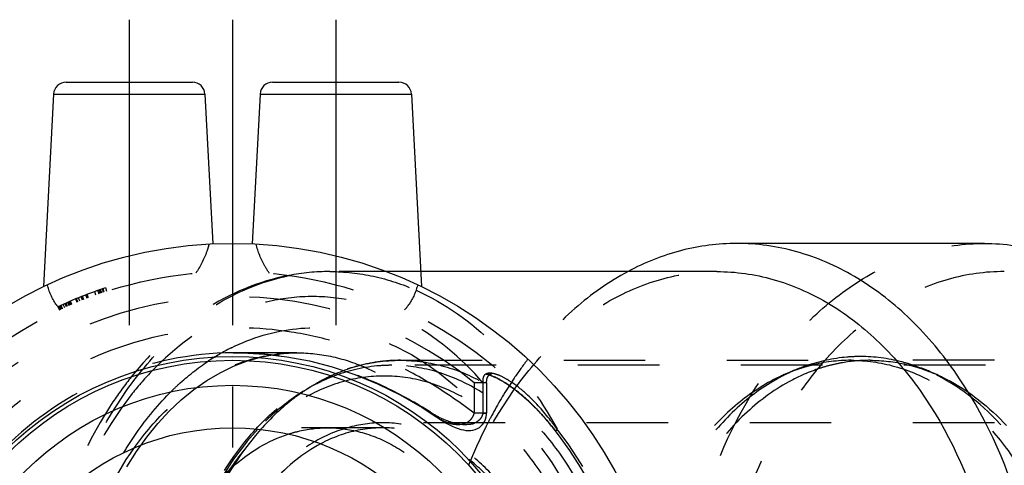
# Model space of a CAD drawing. Header units: millimetres. Extents: x 392 to 608, y 454 to 546.
# Tile 3 of 4: x 433 to 511, y 511 to 546. Entities that reach past the tile are written whole.
import ezdxf

# ---------------------------------------------------------------- set-up
doc = ezdxf.new("R2010")
doc.units = ezdxf.units.MM
doc.header["$LTSCALE"] = 65.185185
doc.linetypes.add('CENTER', pattern=[0.6, 0.375, -0.075, 0.075, -0.075])
doc.linetypes.add('HIDDEN', pattern=[0.2, 0.1, -0.1])
for name, color, linetype in [('FASEN', 7, 'CONTINUOUS'), ('KOERPER', 7, 'CONTINUOUS'), ('KONST.EL_MIT_GEO', 7, 'CONTINUOUS')]:
    doc.layers.add(name, color=color, linetype=linetype)

msp = doc.modelspace()

# ---------------------------------------------------------------- linework, layer by layer
at = {"layer": 'FASEN', "color": 8, "linetype": 'HIDDEN'}
for points, knots in [([(462.51, 518.55), (462.113, 518.55), (460.514, 518.475), (458.932, 518.088), (457.811, 517.651)], [0, 0, 0, 0, 0.247805, 1, 1, 1, 1]), ([(480.187, 493.55), (480.187, 496.77), (479.349, 503.013), (476.165, 510.053), (472.495, 514.375), (469.417, 516.739), (466.046, 518.213), (463.67, 518.55), (462.51, 518.55)], [0, 0, 0, 0, 0.287047, 0.553568, 0.675502, 0.789331, 0.896544, 1, 1, 1, 1]), ([(457.811, 517.651), (456.7, 517.218), (454.518, 516.022), (452.665, 514.371), (451.801, 513.441)], [0, 0, 0, 0, 0.484301, 1, 1, 1, 1]), ([(451.801, 513.441), (449.492, 510.955), (445.942, 504.49), (444.832, 497.3), (444.832, 493.55)], [0, 0, 0, 0, 0.47501, 1, 1, 1, 1])]:
    msp.add_open_spline(points, degree=3, knots=knots, dxfattribs=at)
at = {"layer": 'KOERPER', "color": 2, "linetype": 'CENTER'}
for p, q in [((441.532, 546.2), (441.532, 518.556)), ((458.032, 546.2), (458.032, 518.556))]:
    msp.add_line(p, q, dxfattribs=at)
at = {"layer": 'KOERPER', "color": 8, "linetype": 'HIDDEN'}
for p, q in [((536.049, 518.55), (462.51, 518.55)), ((536.756, 513.95), (461.803, 513.95))]:
    msp.add_line(p, q, dxfattribs=at)
at = {"layer": 'KONST.EL_MIT_GEO', "color": 2, "linetype": 'CENTER'}
msp.add_line((449.782, 546.2), (449.782, 453.8), dxfattribs=at)
at = {"layer": 'KONST.EL_MIT_GEO', "color": 7, "linetype": 'CONTINUOUS'}
for p, q in [((436.481, 541.2), (446.583, 541.2)), ((452.981, 541.2), (463.083, 541.2)), ((435.482, 540.252), (434.675, 524.844)), ((435.482, 540.252), (447.581, 540.252)), ((447.581, 540.252), (448.21, 528.264)), ((451.982, 540.252), (451.354, 528.264)), ((451.982, 540.252), (464.081, 540.252)), ((464.081, 540.252), (464.889, 524.844)), ((509.886, 528.3), (490.087, 528.3)), ((488.496, 526.05), (464.826, 526.05))]:
    msp.add_line(p, q, dxfattribs=at)
at = {"layer": 'KONST.EL_MIT_GEO', "color": 8, "linetype": 'HIDDEN'}
for p, q in [((464.826, 526.05), (457.56, 526.05)), ((438.252, 523.936), (438.145, 524.216)), ((438.265, 523.941), (438.158, 524.221)), ((438.866, 524.162), (438.766, 524.445)), ((439.12, 524.251), (439.022, 524.535)), ((439.229, 524.289), (439.131, 524.573)), ((439.301, 524.314), (439.205, 524.598)), ((439.331, 524.324), (439.234, 524.608)), ((439.477, 524.373), (439.382, 524.658)), ((439.533, 524.392), (439.438, 524.676)), ((439.739, 524.459), (439.646, 524.745)), ((436.369, 523.153), (436.245, 523.426)), ((436.51, 523.217), (436.387, 523.49)), ((436.584, 523.25), (436.462, 523.524)), ((436.601, 523.257), (436.48, 523.532)), ((436.729, 523.314), (436.608, 523.588)), ((436.792, 523.341), (436.672, 523.616)), ((436.803, 523.346), (436.683, 523.621)), ((436.863, 523.372), (436.744, 523.647)), ((436.912, 523.393), (436.793, 523.669)), ((436.945, 523.407), (436.826, 523.683)), ((437.36, 523.582), (437.245, 523.86)), ((437.396, 523.598), (437.282, 523.875)), ((437.423, 523.608), (437.309, 523.886)), ((437.574, 523.67), (437.461, 523.948)), ((437.789, 523.756), (437.678, 524.035)), ((437.863, 523.786), (437.753, 524.065)), ((437.896, 523.799), (437.787, 524.078)), ((438.164, 523.902), (438.056, 524.183)), ((435.819, 523.23), (435.947, 522.958)), ((436.047, 523.005), (435.92, 523.277)), ((436.145, 523.051), (436.019, 523.323)), ((436.032, 523.329), (436.158, 523.057)), ((436.198, 523.075), (436.073, 523.348)), ((450.063, 519.55), (449.826, 519.549)), ((454.915, 519.55), (450.059, 519.55)), ((454.929, 519.55), (454.93, 519.55)), ((463.217, 518.95), (499.224, 518.95)), ((536.756, 518.95), (500.748, 518.95)), ((469.095, 517.156), (469.095, 514.721)), ((470.095, 517.156), (469.095, 517.156)), ((469.803, 517.156), (469.803, 514.721)), ((470.047, 517.853), (470.047, 517.853)), ((470.095, 517.156), (470.095, 514.722)), ((470.169, 517.839), (470.144, 517.841)), ((470.195, 517.837), (470.169, 517.839)), ((470.221, 517.834), (470.195, 517.837)), ((470.247, 517.832), (470.221, 517.834)), ((470.272, 517.831), (470.247, 517.832)), ((470.296, 517.829), (470.272, 517.831)), ((470.319, 517.828), (470.296, 517.829)), ((470.341, 517.826), (470.33, 517.827)), ((470.362, 517.825), (470.352, 517.826)), ((470.381, 517.824), (470.372, 517.825)), ((470.399, 517.824), (470.39, 517.824)), ((470.415, 517.823), (470.407, 517.823)), ((470.43, 517.823), (470.423, 517.823)), ((470.792, 517.583), (470.836, 517.561)), ((470.836, 517.561), (470.88, 517.54)), ((470.88, 517.54), (470.925, 517.517)), ((470.925, 517.517), (470.969, 517.494)), ((470.969, 517.494), (471.014, 517.471)), ((471.014, 517.471), (471.059, 517.447)), ((471.059, 517.447), (471.105, 517.422)), ((471.105, 517.422), (471.151, 517.397)), ((471.22, 517.358), (471.266, 517.332)), ((471.266, 517.332), (471.313, 517.304)), ((471.313, 517.304), (471.36, 517.277)), ((471.36, 517.277), (471.407, 517.248)), ((471.407, 517.248), (471.454, 517.219)), ((471.454, 517.219), (471.502, 517.19)), ((471.502, 517.19), (471.549, 517.16)), ((471.549, 517.16), (471.597, 517.129)), ((471.597, 517.129), (471.645, 517.098)), ((471.645, 517.098), (471.694, 517.067)), ((471.694, 517.067), (471.742, 517.034)), ((471.742, 517.034), (471.791, 517.002)), ((471.791, 517.002), (471.84, 516.968)), ((471.84, 516.968), (471.889, 516.934)), ((471.889, 516.934), (471.939, 516.9)), ((471.939, 516.9), (471.988, 516.865)), ((471.988, 516.865), (472.038, 516.83)), ((472.038, 516.83), (472.088, 516.794)), ((472.088, 516.794), (472.138, 516.757)), ((472.138, 516.757), (472.189, 516.72)), ((472.189, 516.72), (472.239, 516.682)), ((472.239, 516.682), (472.29, 516.644)), ((472.29, 516.644), (472.341, 516.605)), ((472.341, 516.605), (472.393, 516.566)), ((472.393, 516.566), (472.444, 516.526)), ((472.444, 516.526), (472.496, 516.485)), ((472.496, 516.485), (472.548, 516.444)), ((472.548, 516.444), (472.6, 516.402)), ((472.6, 516.402), (472.652, 516.36)), ((472.652, 516.36), (472.705, 516.317)), ((472.705, 516.317), (472.758, 516.274)), ((472.758, 516.274), (472.811, 516.23)), ((472.811, 516.23), (472.864, 516.185)), ((472.864, 516.185), (472.944, 516.117)), ((472.944, 516.117), (472.998, 516.071)), ((472.998, 516.071), (473.052, 516.025)), ((473.052, 516.025), (473.106, 515.978)), ((473.106, 515.978), (473.16, 515.93)), ((473.16, 515.93), (473.214, 515.882)), ((473.214, 515.882), (473.269, 515.833)), ((473.269, 515.833), (473.324, 515.783)), ((473.324, 515.783), (473.378, 515.733)), ((473.378, 515.733), (473.433, 515.683)), ((473.433, 515.683), (473.489, 515.631)), ((473.489, 515.631), (473.544, 515.579)), ((473.544, 515.579), (473.599, 515.527)), ((473.599, 515.527), (473.655, 515.474)), ((473.655, 515.474), (473.71, 515.42)), ((473.71, 515.42), (473.766, 515.366)), ((473.766, 515.366), (473.822, 515.311)), ((473.822, 515.311), (473.877, 515.256)), ((473.877, 515.256), (473.933, 515.2)), ((473.933, 515.2), (473.99, 515.144)), ((473.99, 515.144), (474.074, 515.058)), ((474.074, 515.058), (474.159, 514.97)), ((474.159, 514.97), (474.244, 514.881)), ((474.244, 514.881), (474.329, 514.79)), ((474.329, 514.79), (474.415, 514.698)), ((466.125, 514.392), (466.12, 514.394)), ((470.095, 514.722), (469.095, 514.721)), ((469.803, 514.721), (470.095, 514.722)), ((474.415, 514.698), (474.501, 514.605)), ((474.501, 514.605), (474.586, 514.511)), ((474.586, 514.511), (474.672, 514.416)), ((474.672, 514.416), (474.728, 514.352)), ((474.728, 514.352), (474.785, 514.287)), ((474.785, 514.287), (474.842, 514.222)), ((474.842, 514.222), (474.899, 514.156)), ((474.899, 514.156), (474.955, 514.09)), ((474.955, 514.09), (475.012, 514.023)), ((475.012, 514.023), (475.069, 513.956)), ((461.803, 513.55), (449.782, 513.55)), ((475.069, 513.956), (475.126, 513.887)), ((475.126, 513.887), (475.183, 513.818)), ((475.183, 513.818), (475.239, 513.749)), ((475.239, 513.749), (475.296, 513.678)), ((475.296, 513.678), (475.353, 513.607)), ((475.353, 513.607), (475.41, 513.535)), ((475.41, 513.535), (475.467, 513.463))]:
    msp.add_line(p, q, dxfattribs=at)
for points in [[(441.326, 510.418), (442.1, 511.651), (442.927, 512.81), (443.802, 513.89), (444.723, 514.887), (445.686, 515.795), (446.685, 516.612), (447.718, 517.335), (448.782, 517.96), (449.871, 518.485), (450.985, 518.909), (452.12, 519.227), (453.271, 519.438), (454.439, 519.54), (454.929, 519.55)], [(449.826, 519.549), (450.548, 519.545), (452.327, 519.453), (454.127, 519.238), (455.936, 518.897), (457.754, 518.424), (459.573, 517.815), (461.381, 517.068), (463.171, 516.184), (464.937, 515.163), (466.12, 514.394)], [(470.144, 517.841), (470.12, 517.844), (470.108, 517.845), (470.095, 517.847), (470.084, 517.848), (470.072, 517.85), (470.061, 517.851), (470.053, 517.852), (470.049, 517.853)], [(470.05, 517.853), (470.06, 517.851), (470.074, 517.848), (470.09, 517.844), (470.107, 517.84), (470.126, 517.836), (470.145, 517.831), (470.164, 517.825), (470.184, 517.82), (470.204, 517.814), (470.223, 517.808), (470.243, 517.802), (470.262, 517.796), (470.282, 517.79), (470.301, 517.783), (470.321, 517.777), (470.341, 517.77), (470.362, 517.763), (470.382, 517.755), (470.403, 517.748), (470.424, 517.74), (470.445, 517.732), (470.467, 517.724), (470.488, 517.715), (470.509, 517.707), (470.531, 517.698), (470.552, 517.689), (470.574, 517.68), (470.596, 517.671), (470.617, 517.662), (470.639, 517.653), (470.661, 517.643), (470.683, 517.633), (470.704, 517.623), (470.726, 517.613), (470.748, 517.603), (470.77, 517.593), (470.792, 517.583)], [(470.095, 517.156), (470.096, 517.185), (470.096, 517.227), (470.098, 517.269), (470.101, 517.31), (470.105, 517.35), (470.11, 517.39), (470.116, 517.428), (470.124, 517.466), (470.133, 517.502), (470.144, 517.537), (470.156, 517.571), (470.17, 517.604), (470.186, 517.634), (470.203, 517.662), (470.221, 517.688), (470.241, 517.711), (470.262, 517.731), (470.284, 517.75), (470.306, 517.765), (470.328, 517.778), (470.349, 517.789), (470.369, 517.798), (470.388, 517.805), (470.405, 517.81), (470.421, 517.814), (470.434, 517.817), (470.445, 517.819), (470.454, 517.82), (470.461, 517.821), (470.467, 517.822), (470.471, 517.822), (470.474, 517.823), (470.475, 517.823), (470.476, 517.823)], [(470.476, 517.823), (470.475, 517.823), (470.473, 517.823), (470.471, 517.823), (470.468, 517.823), (470.464, 517.823), (470.46, 517.822), (470.455, 517.822), (470.45, 517.823), (470.444, 517.823), (470.437, 517.823)], [(471.151, 517.397), (471.197, 517.371), (471.22, 517.358)], [(466.125, 514.391), (466.36, 514.237), (466.621, 514.074), (466.873, 513.928), (467.115, 513.798), (467.351, 513.683), (467.585, 513.58), (467.816, 513.493), (468.036, 513.425), (468.244, 513.377), (468.444, 513.345), (468.638, 513.328), (468.826, 513.333), (469.005, 513.361), (469.183, 513.415), (469.358, 513.492), (469.516, 513.585), (469.658, 513.694), (469.776, 513.812), (469.87, 513.94), (469.95, 514.087), (470.015, 514.25), (470.062, 514.422), (470.093, 514.615), (470.098, 514.722)], [(475.467, 513.463), (475.522, 513.392), (475.545, 513.361)]]:
    msp.add_lwpolyline(points, dxfattribs=at)
at = {"layer": 'KONST.EL_MIT_GEO', "color": 7, "linetype": 'CONTINUOUS'}
for radius in [34.75, 25.7, 25.4, 23.4, 20]:
    msp.add_circle((449.782, 493.55), radius, dxfattribs=at)
at = {"layer": 'KONST.EL_MIT_GEO', "color": 8, "linetype": 'HIDDEN'}
msp.add_circle((449.782, 493.55), 32.5, dxfattribs=at)
at = {"layer": 'KONST.EL_MIT_GEO', "color": 7, "linetype": 'CONTINUOUS'}
for centre, start, end in [((436.481, 540.2), 90, 177), ((446.583, 540.2), 3, 90), ((452.981, 540.2), 90, 177), ((463.083, 540.2), 3, 90)]:
    msp.add_arc(centre, 1, start, end, dxfattribs=at)
at = {"layer": 'KONST.EL_MIT_GEO', "color": 8, "linetype": 'HIDDEN'}
for centre, radius, start, end in [((457.572, 508.613), 17.437, 90.03858, 100.89472), ((449.782, 493.55), 32.8, 108.01214, 115.17542), ((449.782, 493.55), 30.5, 50.7107, 309.2893), ((457.441, 504.412), 17.363, 116.7349, 123.58175), ((457.039, 505.164), 16.511, 116.40918, 116.66195), ((463.219, 506.191), 12.759, 90.01098, 96.77579), ((498.069, 500.205), 31.048, 142.64359, 143.77526), ((499.241, 506.022), 12.928, 90.07159, 104.22191), ((500.808, 505.813), 13.141, 99.93455, 104.15223), ((500.756, 506.123), 12.827, 90.03463, 99.94341), ((499.026, 499.512), 32.23, 143.78668, 146.75231), ((502.625, 498.45), 21.236, 109.17504, 115.46507), ((500.607, 504.418), 14.939, 113.47207, 118.31445), ((500.332, 505.046), 14.253, 109.18007, 113.4638), ((499.353, 505.548), 13.415, 104.18922, 106.73377), ((497.348, 498.45), 21.236, 64.53493, 70.82496), ((500.911, 498.282), 34.48, 146.76039, 151.92709), ((500.808, 504.033), 15.372, 118.29449, 118.71978), ((469.562, 520.708), 7.113, 236.3067, 239.44898), ((468.8, 518.339), 4.769, 228.10675, 235.81603), ((459.416, 501.96), 19.942, 35.5899, 37.61536), ((458.345, 501.187), 21.263, 34.9295, 35.60387), ((446.222, 497.291), 33.642, 28.53457, 28.73021), ((450.298, 493.55), 32.275, 322.1339, 37.8661), ((462.269, 502.042), 11.586, 112.98426, 118.02827)]:
    msp.add_arc(centre, radius, start, end, dxfattribs=at)
for points, knots in [([(447.904, 528.249), (447.853, 528.048), (447.605, 527.227), (447.206, 526.453), (446.841, 525.917)], [0, 0, 0, 0, 0.242544, 1, 1, 1, 1]), ([(452.722, 525.917), (452.597, 526.101), (452.144, 526.828), (451.816, 527.634), (451.66, 528.249)], [0, 0, 0, 0, 0.259536, 1, 1, 1, 1]), ([(509.886, 458.8), (508.272, 458.8), (504.97, 459.268), (500.285, 461.317), (496.006, 464.604), (490.904, 470.61), (486.48, 480.403), (484.709, 493.55), (486.48, 506.697), (490.904, 516.49), (496.006, 522.496), (500.285, 525.783), (504.97, 527.832), (508.272, 528.3), (509.886, 528.3)], [0, 0, 0, 0, 0.05173, 0.105334, 0.162249, 0.223216, 0.356476, 0.5, 0.643524, 0.776784, 0.837751, 0.894666, 0.94827, 1, 1, 1, 1]), ([(457.56, 461.05), (456.051, 461.05), (452.963, 461.488), (448.581, 463.404), (444.579, 466.478), (439.807, 472.095), (435.669, 481.254), (434.014, 493.55), (435.669, 505.846), (439.807, 515.005), (444.579, 520.622), (448.581, 523.696), (452.963, 525.612), (456.051, 526.05), (457.56, 526.05)], [0, 0, 0, 0, 0.051728, 0.105335, 0.162249, 0.223216, 0.356476, 0.5, 0.643524, 0.776784, 0.837751, 0.894665, 0.948272, 1, 1, 1, 1]), ([(457.56, 526.05), (458.731, 526.05), (461.105, 525.791), (463.369, 525.036), (464.463, 524.549)], [0, 0, 0, 0, 0.494462, 1, 1, 1, 1]), ([(488.496, 461.05), (486.987, 461.05), (483.899, 461.488), (479.517, 463.404), (475.514, 466.478), (470.743, 472.095), (466.605, 481.254), (464.95, 493.55), (466.605, 505.846), (470.743, 515.005), (475.514, 520.622), (479.517, 523.696), (483.899, 525.612), (486.987, 526.05), (488.496, 526.05)], [0, 0, 0, 0, 0.051728, 0.105335, 0.162249, 0.223216, 0.356476, 0.5, 0.643524, 0.776784, 0.837751, 0.894665, 0.948272, 1, 1, 1, 1]), ([(481.399, 526.055), (479.878, 525.242), (476.935, 523.161), (474.508, 520.51), (473.389, 519.044)], [0, 0, 0, 0, 0.483243, 1, 1, 1, 1]), ([(511.477, 526.05), (509.968, 526.05), (506.88, 525.612), (502.498, 523.696), (498.495, 520.622), (493.724, 515.005), (489.586, 505.846), (487.931, 493.55), (489.586, 481.254), (493.724, 472.095), (498.495, 466.478), (502.498, 463.404), (506.88, 461.488), (509.968, 461.05), (511.477, 461.05)], [0, 0, 0, 0, 0.05173, 0.105334, 0.162249, 0.223216, 0.356475, 0.5, 0.643525, 0.776784, 0.837751, 0.894666, 0.94827, 1, 1, 1, 1]), ([(436.028, 522.996), (435.897, 523.135), (435.421, 523.726), (435.12, 524.443), (434.981, 524.99)], [0, 0, 0, 0, 0.253109, 1, 1, 1, 1]), ([(454.276, 525.736), (451.878, 525.275), (447.073, 523.241), (443.332, 519.679), (441.693, 517.625)], [0, 0, 0, 0, 0.48161, 1, 1, 1, 1]), ([(464.583, 524.99), (464.444, 524.443), (464.143, 523.726), (463.667, 523.135), (463.536, 522.996)], [0, 0, 0, 0, 0.74689, 1, 1, 1, 1]), ([(464.463, 524.549), (466.772, 523.521), (471.212, 520.323), (474.372, 515.925), (475.723, 513.462)], [0, 0, 0, 0, 0.473702, 1, 1, 1, 1]), ([(469.803, 517.156), (468.079, 519.15), (465.035, 521.723), (460.313, 523.618), (456.72, 524.181), (453.109, 523.888), (448.326, 522.35), (445.176, 519.999), (443.38, 518.133)], [0, 0, 0, 0, 0.262527, 0.384672, 0.503281, 0.621387, 0.74211, 1, 1, 1, 1]), ([(469.095, 514.721), (468.02, 515.532), (465.802, 517.072), (462.226, 518.978), (458.432, 520.404), (453.171, 521.601), (446.355, 521.701), (439.785, 519.871), (435.015, 517.345), (430.656, 514.164), (426.137, 509.052), (422.7, 501.638), (421.52, 493.55), (422.7, 485.462), (426.137, 478.048), (430.656, 472.936), (435.015, 469.755), (439.785, 467.229), (446.355, 465.399), (453.171, 465.499), (458.432, 466.696), (462.226, 468.122), (465.802, 470.028), (468.02, 471.568), (469.095, 472.379)], [0, 0, 0, 0, 0.031309, 0.062613, 0.093916, 0.125217, 0.187661, 0.250099, 0.281398, 0.312698, 0.375132, 0.437566, 0.5, 0.562434, 0.624868, 0.687302, 0.718602, 0.749901, 0.812339, 0.874783, 0.906084, 0.937387, 0.968691, 1, 1, 1, 1]), ([(449.695, 519.952), (451.316, 520.757), (454.839, 521.824), (460.387, 521.321), (465.556, 518.818), (468.431, 516.183), (469.803, 514.721)], [0, 0, 0, 0, 0.242903, 0.481414, 0.730919, 1, 1, 1, 1]), ([(449.826, 519.549), (446.453, 519.52), (439.645, 518.143), (431.032, 512.369), (425.261, 503.738), (423.234, 493.557), (425.255, 483.375), (431.022, 474.741), (439.632, 468.962), (446.439, 467.582), (449.812, 467.551)], [0, 0, 0, 0, 0.125013, 0.250012, 0.375007, 0.5, 0.624993, 0.749988, 0.874987, 1, 1, 1, 1]), ([(454.929, 467.55), (453.729, 467.55), (451.27, 467.895), (447.772, 469.413), (444.569, 471.861), (440.739, 476.349), (437.412, 483.687), (436.08, 493.55), (437.412, 503.413), (440.739, 510.751), (444.569, 515.24), (447.772, 517.687), (451.27, 519.205), (453.729, 519.55), (454.929, 519.55)], [0, 0, 0, 0, 0.05141, 0.104833, 0.161655, 0.222613, 0.356075, 0.5, 0.643925, 0.777387, 0.838345, 0.895168, 0.94859, 1, 1, 1, 1]), ([(465.615, 514.789), (464.456, 515.524), (462.056, 516.873), (456.946, 518.898), (452.802, 519.549), (450.063, 519.55)], [0, 0, 0, 0, 0.2502, 0.500542, 1, 1, 1, 1]), ([(454.93, 519.55), (455.892, 519.55), (457.838, 519.33), (461.635, 518.04), (464.142, 516.209), (465.615, 514.789)], [0, 0, 0, 0, 0.241248, 0.486706, 1, 1, 1, 1]), ([(463.217, 468.15), (461.966, 468.15), (459.423, 468.504), (455.832, 470.046), (452.592, 472.494), (448.796, 476.896), (445.528, 484.017), (444.228, 493.55), (445.528, 503.084), (448.797, 510.204), (452.592, 514.606), (455.832, 517.054), (459.423, 518.596), (461.966, 518.95), (463.217, 518.95)], [0, 0, 0, 0, 0.054156, 0.10962, 0.167501, 0.228522, 0.359827, 0.500005, 0.640182, 0.771483, 0.832502, 0.890382, 0.945844, 1, 1, 1, 1]), ([(444.722, 516.299), (444.965, 516.545), (445.937, 517.481), (447.001, 518.323), (447.837, 518.878)], [0, 0, 0, 0, 0.256144, 1, 1, 1, 1]), ([(461.714, 518.861), (461.368, 518.82), (459.973, 518.597), (458.616, 518.145), (457.651, 517.699)], [0, 0, 0, 0, 0.246756, 1, 1, 1, 1]), ([(463.217, 518.95), (464.396, 518.95), (466.81, 518.608), (470.234, 517.11), (473.362, 514.708), (477.091, 510.318), (480.325, 503.16), (481.619, 493.55), (480.325, 483.94), (477.091, 476.782), (473.362, 472.392), (470.234, 469.99), (466.81, 468.492), (464.396, 468.15), (463.217, 468.15)], [0, 0, 0, 0, 0.051729, 0.105335, 0.162249, 0.223216, 0.356476, 0.5, 0.643524, 0.776784, 0.837751, 0.894665, 0.948271, 1, 1, 1, 1]), ([(499.986, 519.25), (499.622, 519.25), (498.152, 519.187), (496.694, 518.871), (495.65, 518.508)], [0, 0, 0, 0, 0.248039, 1, 1, 1, 1]), ([(499.224, 518.95), (500.404, 518.95), (502.817, 518.608), (506.242, 517.11), (509.37, 514.708), (513.099, 510.318), (516.333, 503.16), (517.627, 493.55), (516.333, 483.94), (513.099, 476.782), (509.37, 472.392), (506.242, 469.99), (502.817, 468.492), (500.404, 468.15), (499.224, 468.15)], [0, 0, 0, 0, 0.051729, 0.105335, 0.162249, 0.223216, 0.356476, 0.5, 0.643524, 0.776784, 0.837751, 0.894665, 0.948271, 1, 1, 1, 1]), ([(504.323, 518.508), (503.971, 518.63), (502.563, 519.057), (501.084, 519.25), (499.986, 519.25)], [0, 0, 0, 0, 0.253542, 1, 1, 1, 1]), ([(500.748, 518.95), (501.722, 518.95), (503.702, 518.72), (505.577, 518.052), (506.478, 517.623)], [0, 0, 0, 0, 0.493717, 1, 1, 1, 1]), ([(443.38, 518.133), (442.813, 517.544), (440.563, 514.955), (438.826, 511.94), (437.784, 509.549)], [0, 0, 0, 0, 0.238718, 1, 1, 1, 1]), ([(475.545, 513.361), (475.101, 513.939), (474.257, 514.931), (473.003, 516.121), (471.942, 516.938), (471.047, 517.485), (470.368, 517.785), (469.88, 517.907), (469.571, 517.929), (469.301, 517.874), (469.035, 517.623), (469.06, 517.329), (469.095, 517.156)], [0, 0, 0, 0, 0.250658, 0.446545, 0.59333, 0.710018, 0.806307, 0.847073, 0.882247, 0.912126, 0.939256, 1, 1, 1, 1]), ([(471.986, 517.263), (471.754, 517.414), (471.316, 517.665), (470.749, 517.881), (470.346, 517.929), (470.092, 517.896), (469.886, 517.759), (469.823, 517.61), (469.806, 517.533)], [0, 0, 0, 0, 0.331599, 0.60441, 0.717636, 0.815802, 0.90528, 1, 1, 1, 1]), ([(495.49, 518.395), (495.321, 518.344), (494.642, 518.125), (493.979, 517.853), (493.494, 517.623)], [0, 0, 0, 0, 0.247591, 1, 1, 1, 1]), ([(497.595, 518.556), (497.309, 518.483), (496.158, 518.152), (495.052, 517.669), (494.26, 517.235)], [0, 0, 0, 0, 0.246164, 1, 1, 1, 1]), ([(504.323, 468.592), (506.359, 469.3), (510.342, 471.842), (514.728, 477.745), (517.526, 485.231), (518.484, 493.55), (517.526, 501.869), (514.728, 509.355), (510.342, 515.258), (506.359, 517.8), (504.323, 518.508)], [0, 0, 0, 0, 0.107192, 0.227381, 0.360022, 0.5, 0.639978, 0.772619, 0.892808, 1, 1, 1, 1]), ([(441.693, 517.625), (441.177, 516.977), (439.157, 514.205), (437.605, 511.104), (436.683, 508.673)], [0, 0, 0, 0, 0.241565, 1, 1, 1, 1]), ([(461.904, 517.693), (460.783, 517.693), (458.489, 517.368), (455.233, 515.944), (452.26, 513.661), (448.716, 509.488), (445.642, 502.688), (444.832, 496.66), (444.832, 493.55)], [0, 0, 0, 0, 0.103459, 0.210668, 0.324498, 0.446432, 0.712953, 1, 1, 1, 1]), ([(457.651, 517.699), (457.482, 517.622), (456.806, 517.294), (456.155, 516.916), (455.681, 516.606)], [0, 0, 0, 0, 0.246835, 1, 1, 1, 1]), ([(478.976, 493.55), (478.976, 496.66), (478.166, 502.688), (475.092, 509.488), (471.547, 513.661), (468.574, 515.944), (465.319, 517.368), (463.025, 517.693), (461.904, 517.693)], [0, 0, 0, 0, 0.287047, 0.553568, 0.675502, 0.789332, 0.896541, 1, 1, 1, 1]), ([(475.213, 514.132), (474.654, 514.856), (473.652, 515.988), (472.48, 516.943), (471.986, 517.263)], [0, 0, 0, 0, 0.608751, 1, 1, 1, 1]), ([(493.494, 517.623), (492.3, 517.054), (489.978, 515.534), (487.018, 512.422), (484.575, 508.547), (483.38, 505.63), (482.884, 504.094)], [0, 0, 0, 0, 0.225047, 0.466498, 0.725402, 1, 1, 1, 1]), ([(493.422, 517.515), (492.234, 516.864), (489.944, 515.185), (487.063, 511.869), (484.721, 507.818), (483.603, 504.802), (483.149, 503.221)], [0, 0, 0, 0, 0.225334, 0.467289, 0.726252, 1, 1, 1, 1]), ([(494.26, 517.235), (492.974, 516.53), (490.503, 514.67), (487.469, 510.96), (485.094, 506.422), (484.042, 503.056), (483.644, 501.299)], [0, 0, 0, 0, 0.223631, 0.465379, 0.725241, 1, 1, 1, 1]), ([(506.478, 517.623), (508.326, 516.743), (511.851, 514.043), (515.708, 508.319), (518.156, 501.279), (518.992, 493.55), (518.156, 485.821), (515.708, 478.781), (511.851, 473.057), (508.326, 470.357), (506.478, 469.477)], [0, 0, 0, 0, 0.108529, 0.229451, 0.361518, 0.5, 0.638482, 0.770549, 0.891471, 1, 1, 1, 1]), ([(455.681, 516.606), (455.352, 516.391), (454.027, 515.455), (452.837, 514.331), (452.022, 513.413)], [0, 0, 0, 0, 0.242534, 1, 1, 1, 1]), ([(441.094, 511.563), (441.357, 512.005), (442.423, 513.687), (443.683, 515.249), (444.722, 516.299)], [0, 0, 0, 0, 0.25817, 1, 1, 1, 1]), ([(469.762, 514.591), (469.732, 514.508), (469.666, 514.342), (469.489, 514.138), (469.267, 513.992), (469.035, 513.857), (468.768, 513.814), (468.503, 513.798), (468.234, 513.793), (467.876, 513.829), (467.434, 513.927), (466.748, 514.156), (466.258, 514.398), (465.946, 514.582)], [0, 0, 0, 0, 0.061944, 0.123311, 0.18457, 0.246709, 0.308399, 0.370475, 0.432886, 0.495575, 0.621185, 0.747247, 1, 1, 1, 1]), ([(469.095, 514.721), (469.047, 514.559), (468.903, 514.255), (468.422, 513.843), (467.662, 513.739), (466.845, 513.967), (466.355, 514.236), (466.125, 514.392)], [0, 0, 0, 0, 0.144624, 0.280612, 0.525506, 0.762251, 1, 1, 1, 1]), ([(470.487, 514.508), (470.318, 514.192), (469.651, 512.899), (469.059, 511.567), (468.655, 510.548)], [0, 0, 0, 0, 0.246566, 1, 1, 1, 1]), ([(452.022, 513.413), (449.777, 510.881), (447.238, 506.108), (445.551, 499.18), (445.106, 493.544), (445.553, 487.909), (447.242, 480.982), (449.782, 476.21), (452.028, 473.68)], [0, 0, 0, 0, 0.237657, 0.367206, 0.500022, 0.632835, 0.762375, 1, 1, 1, 1]), ([(461.803, 513.95), (460.855, 513.95), (458.917, 513.675), (456.166, 512.472), (453.654, 510.543), (450.659, 507.017), (448.062, 501.271), (447.378, 496.178), (447.378, 493.55)], [0, 0, 0, 0, 0.103456, 0.210669, 0.324498, 0.446432, 0.712953, 1, 1, 1, 1]), ([(454.235, 513.044), (454.493, 513.127), (455.522, 513.419), (456.598, 513.55), (457.397, 513.55)], [0, 0, 0, 0, 0.253069, 1, 1, 1, 1]), ([(457.397, 513.55), (458.326, 513.55), (460.226, 513.281), (462.923, 512.101), (465.385, 510.21), (468.322, 506.753), (470.868, 501.12), (471.539, 496.126), (471.539, 493.55)], [0, 0, 0, 0, 0.103458, 0.210669, 0.324498, 0.446432, 0.712951, 1, 1, 1, 1]), ([(461.803, 513.55), (461.459, 513.55), (460.073, 513.479), (458.706, 513.116), (457.745, 512.709)], [0, 0, 0, 0, 0.247445, 1, 1, 1, 1]), ([(476.228, 493.55), (476.228, 496.178), (475.543, 501.271), (472.946, 507.017), (469.951, 510.543), (467.439, 512.472), (464.688, 513.675), (462.75, 513.95), (461.803, 513.95)], [0, 0, 0, 0, 0.287047, 0.553568, 0.675502, 0.789331, 0.896544, 1, 1, 1, 1]), ([(475.945, 493.55), (475.945, 496.126), (475.274, 501.12), (472.727, 506.753), (469.791, 510.21), (467.328, 512.101), (464.632, 513.281), (462.731, 513.55), (461.803, 513.55)], [0, 0, 0, 0, 0.287049, 0.553568, 0.675502, 0.789331, 0.896544, 1, 1, 1, 1]), ([(475.778, 513.361), (475.751, 513.352), (475.68, 513.332), (475.576, 513.321), (475.545, 513.361)], [0, 0, 0, 0, 0.36061, 1, 1, 1, 1]), ([(441.094, 475.537), (439.54, 478.144), (437.197, 484.052), (436.05, 493.55), (437.197, 503.048), (439.54, 508.956), (441.094, 511.563)], [0, 0, 0, 0, 0.242558, 0.5, 0.757442, 1, 1, 1, 1])]:
    msp.add_open_spline(points, degree=3, knots=knots, dxfattribs=at)
at = {"layer": 'KONST.EL_MIT_GEO', "color": 7, "linetype": 'CONTINUOUS'}
for points, knots in [([(490.087, 528.3), (488.603, 528.3), (485.577, 527.907), (482.748, 526.777), (481.399, 526.055)], [0, 0, 0, 0, 0.492367, 1, 1, 1, 1]), ([(490.087, 458.8), (491.7, 458.8), (495.002, 459.268), (499.688, 461.317), (503.967, 464.604), (509.068, 470.61), (513.493, 480.403), (515.263, 493.55), (513.493, 506.697), (509.068, 516.49), (503.967, 522.496), (499.688, 525.783), (495.002, 527.832), (491.7, 528.3), (490.087, 528.3)], [0, 0, 0, 0, 0.051728, 0.105335, 0.162249, 0.223216, 0.356476, 0.5, 0.643524, 0.776784, 0.837751, 0.894665, 0.948272, 1, 1, 1, 1]), ([(509.886, 528.3), (511.499, 528.3), (514.801, 527.832), (519.487, 525.783), (523.766, 522.496), (528.867, 516.49), (533.292, 506.697), (535.062, 493.55), (533.292, 480.403), (528.867, 470.61), (523.766, 464.604), (519.487, 461.317), (514.801, 459.268), (511.499, 458.8), (509.886, 458.8)], [0, 0, 0, 0, 0.05173, 0.105334, 0.162249, 0.223216, 0.356476, 0.5, 0.643524, 0.776784, 0.837751, 0.894666, 0.94827, 1, 1, 1, 1]), ([(488.496, 526.05), (490.005, 526.05), (493.093, 525.612), (497.475, 523.696), (501.477, 520.622), (506.248, 515.005), (510.387, 505.846), (512.042, 493.55), (510.387, 481.254), (506.248, 472.095), (501.477, 466.478), (497.475, 463.404), (493.093, 461.488), (490.005, 461.05), (488.496, 461.05)], [0, 0, 0, 0, 0.051728, 0.105335, 0.162249, 0.223216, 0.356476, 0.5, 0.643524, 0.776784, 0.837751, 0.894665, 0.948272, 1, 1, 1, 1]), ([(443.255, 493.55), (443.255, 495.766), (443.758, 500.098), (445.983, 505.971), (449.468, 510.578), (452.628, 512.522), (454.235, 513.044)], [0, 0, 0, 0, 0.280501, 0.545977, 0.786064, 1, 1, 1, 1]), ([(456.824, 512.27), (455.427, 511.527), (452.784, 509.355), (449.899, 504.893), (448.073, 499.474), (447.66, 495.549), (447.66, 493.55)], [0, 0, 0, 0, 0.218273, 0.460681, 0.724292, 1, 1, 1, 1])]:
    msp.add_open_spline(points, degree=3, knots=knots, dxfattribs=at)
at = {"layer": 'KONST.EL_MIT_GEO', "color": 8, "linetype": 'HIDDEN'}
for points in [[(469.806, 517.533), (469.779, 517.41), (469.785, 517.28), (469.803, 517.156)], [(469.804, 514.721), (469.791, 514.677), (469.777, 514.634), (469.762, 514.591)]]:
    msp.add_open_spline(points, degree=3, dxfattribs=at)

doc.saveas('drawing.dxf')
